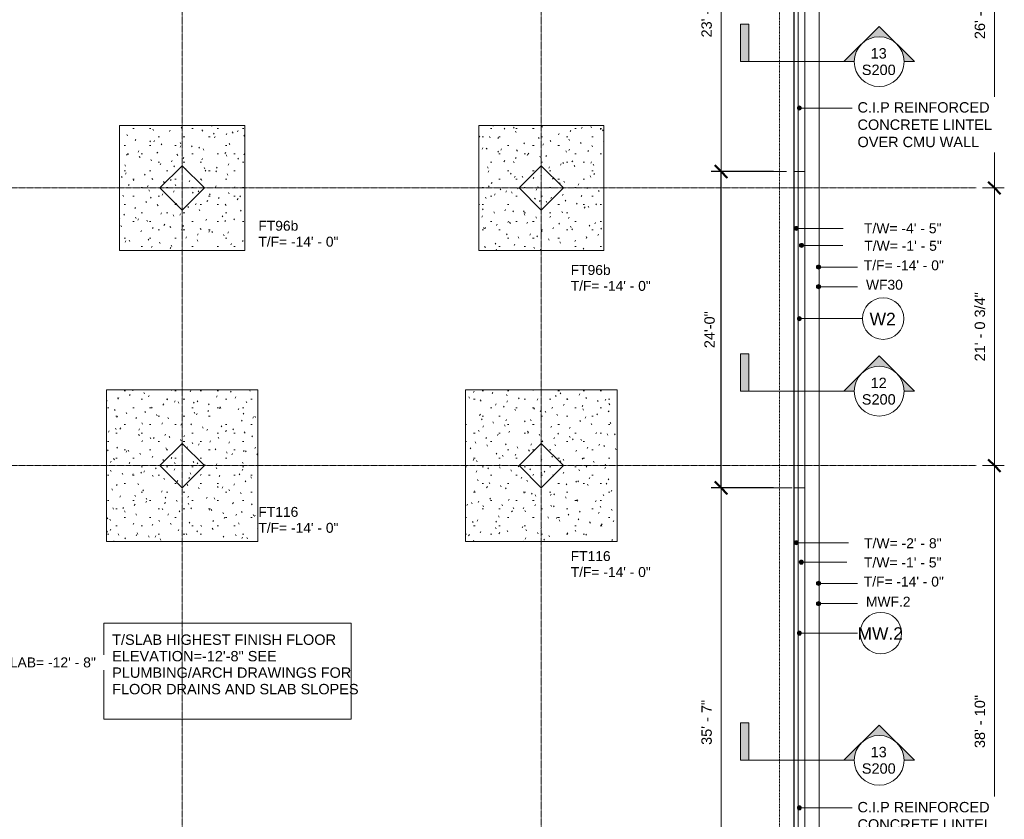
# Model space of a CAD drawing. Header units: inches. Extents: x -4126 to -1638, y 141 to 12362.
# Tile 13 of 15: x -2648 to -1752, y 10961 to 11688. Entities that reach past the tile are written whole.
import ezdxf

# ---------------------------------------------------------------- set-up
doc = ezdxf.new("R2010")
doc.units = ezdxf.units.IN
doc.header["$MEASUREMENT"] = 0
doc.linetypes.add('Aligning Line 1_8_', pattern=[0.25, 0.125, -0.125])
doc.linetypes.add('Línea de rejilla', pattern=[0.875, 0.5, -0.125, 0.125, -0.125])
for name, color, linetype, lineweight in [('A-ANNO-DIMS', 7, 'Continuous', 9), ('A-ANNO-DIMS-96', 7, 'Continuous', 9), ('A-ANNO-DIMS_corr', 7, 'Continuous', 9), ('A-ANNO-NOTE', 7, 'Continuous', 9), ('A-ANNO-NOTE_corr', 7, 'Continuous', 9), ('A-DETL-GENF', 7, 'Continuous', 9), ('A-FLOR', 7, 'Continuous', 9), ('A-WALL', 7, 'Continuous', 9), ('A-WALL-IDEN', 7, 'Continuous', 9), ('G-ANNO-DIMS', 7, 'Continuous', 9), ('G-ANNO-TEXT', 7, 'Continuous', 9), ('S-FNDN', 7, 'Continuous', 9), ('S-FNDN-IDEN', 7, 'Continuous', 9), ('S-GRID', 7, 'Continuous', 9)]:
    doc.layers.add(name, color=color, linetype=linetype, lineweight=lineweight)
doc.styles.add('Arial', font='Arial.ttf', dxfattribs={"height": 9.448819})
doc.styles.add('Arial_2', font='arial.ttf', dxfattribs={"height": 9})
doc.styles.add('Arial_3', font='arial.ttf', dxfattribs={"height": 9.070866})
doc.styles.add('Arial_4', font='arial.ttf', dxfattribs={"height": 11.338583})
doc.dimstyles.new('Diagonal_-_Arial_2_5_mm', dxfattribs={"dimscale": 12, "dimtxt": 9.640246, "dimasz": 0.944882, "dimexe": 0.755906, "dimexo": 0.472441, "dimgap": 0.472441, "dimtad": 1, "dimdec": 4, "dimrnd": 0.0625, "dimzin": 1, "dimdsep": 46, "dimlunit": 4, "dimtxsty": 'Arial', "dimblk1": 'OBLIQUE', "dimblk2": 'OBLIQUE', "dimsah": 1, "dimcen": 0.09, "dimazin": 0, "dimtfac": 1, "dimtdec": 4, "dimtix": 1, "dimtmove": 0, "dimatfit": 3, "dimfxl": 1, "dimtvp": 1, "dimtfill": 1, "dimfrac": 2, "dimtolj": 1, "dimtzin": 0, "dimarcsym": 2})

# ---------------------------------------------------------------- blocks, each defined once
blk = doc.blocks.new('Zapata-Rectangular - 9_6x9_6x1_8-154747-FOUNDATION PLAN 01')
at = {"layer": 'S-FNDN'}
h = blk.add_hatch(dxfattribs=at)
h.set_pattern_fill('FP_6', color=256, style=0, pattern_type=2)
h.set_pattern_definition([(0, (2173.324, -11535.189), (30.72, 7.68), [1.267, -21.773, 1.267, -21.773, -122.88]), (0, (2173.324, -11535.189), (30.72, 7.68), [-46.08, 1.267, -44.813, 1.267, -21.773, -53.76]), (0, (2173.324, -11535.189), (30.72, 7.68), [-115.2, 1.267, -14.093, 1.267, -37.133]), (120, (2184.844, -11531.349), (-22.011075, 22.7643004), [1.267, -21.773, 1.267, -21.773, -122.88]), (120, (2184.844, -11531.349), (-22.011075, 22.7643004), [-46.08, 1.267, -44.813, 1.267, -21.773, -53.76]), (120, (2184.844, -11531.349), (-22.011075, 22.7643004), [-115.2, 1.267, -14.093, 1.267, -37.133]), (240, (2188.684, -11515.989), (-8.708925, -30.4443004), [1.267, -21.773, 1.267, -21.773, -122.88]), (240, (2188.684, -11515.989), (-8.708925, -30.4443004), [-46.08, 1.267, -44.813, 1.267, -21.773, -53.76]), (240, (2188.684, -11515.989), (-8.708925, -30.4443004), [-115.2, 1.267, -14.093, 1.267, -37.133])])
h.paths.add_polyline_path([(57, 57), (57, -57), (-57, -57), (-57, 57)], flags=0)
at = {"layer": 'S-FNDN', "linetype": 'Aligning Line 1_8_'}
for p, q in [((57, 57), (-57, 57)), ((-57, 57), (-57, -57)), ((-57, -57), (-57, 57)), ((-57, 57), (57, 57)), ((-57, 57), (-57, 57)), ((57, -57), (57, 57)), ((57, 57), (57, -57)), ((57, 57), (57, 57)), ((-57, -57), (57, -57)), ((57, -57), (-57, -57)), ((-57, -57), (-57, -57)), ((57, -57), (57, -57))]:
    blk.add_line(p, q, dxfattribs=at)
blk = doc.blocks.new('Zapata-Rectangular - 9_6x9_6x1_8-V4-FOUNDATION PLAN 01')
at = {"layer": 'S-FNDN'}
h = blk.add_hatch(dxfattribs=at)
h.set_pattern_fill('FP_7', color=256, style=0, pattern_type=2)
h.set_pattern_definition([(0, (2500.324, -11535.189), (30.72, 7.68), [1.267, -21.773, 1.267, -21.773, -122.88]), (0, (2500.324, -11535.189), (30.72, 7.68), [-46.08, 1.267, -44.813, 1.267, -21.773, -53.76]), (0, (2500.324, -11535.189), (30.72, 7.68), [-115.2, 1.267, -14.093, 1.267, -37.133]), (120, (2511.844, -11531.349), (-22.011075, 22.7643004), [1.267, -21.773, 1.267, -21.773, -122.88]), (120, (2511.844, -11531.349), (-22.011075, 22.7643004), [-46.08, 1.267, -44.813, 1.267, -21.773, -53.76]), (120, (2511.844, -11531.349), (-22.011075, 22.7643004), [-115.2, 1.267, -14.093, 1.267, -37.133]), (240, (2515.684, -11515.989), (-8.708925, -30.4443004), [1.267, -21.773, 1.267, -21.773, -122.88]), (240, (2515.684, -11515.989), (-8.708925, -30.4443004), [-46.08, 1.267, -44.813, 1.267, -21.773, -53.76]), (240, (2515.684, -11515.989), (-8.708925, -30.4443004), [-115.2, 1.267, -14.093, 1.267, -37.133])])
h.paths.add_polyline_path([(57, 57), (57, -57), (-57, -57), (-57, 57)], flags=0)
at = {"layer": 'S-FNDN', "linetype": 'Aligning Line 1_8_'}
for p, q in [((57, 57), (-57, 57)), ((-57, 57), (-57, -57)), ((-57, -57), (-57, 57)), ((-57, 57), (57, 57)), ((-57, 57), (-57, 57)), ((57, -57), (57, 57)), ((57, 57), (57, -57)), ((57, 57), (57, 57)), ((-57, -57), (57, -57)), ((57, -57), (-57, -57)), ((-57, -57), (-57, -57)), ((57, -57), (57, -57))]:
    blk.add_line(p, q, dxfattribs=at)
blk = doc.blocks.new('Zapata-Rectangular - 11_6x11_6x2_1-V7-FOUNDATION PLAN 01')
at = {"layer": 'S-FNDN'}
h = blk.add_hatch(dxfattribs=at)
h.set_pattern_fill('FP_12', color=256, style=0, pattern_type=2)
h.set_pattern_definition([(0, (2500.324, -11282.439), (30.72, 7.68), [1.267, -21.773, 1.267, -21.773, -122.88]), (0, (2500.324, -11282.439), (30.72, 7.68), [-46.08, 1.267, -44.813, 1.267, -21.773, -53.76]), (0, (2500.324, -11282.439), (30.72, 7.68), [-115.2, 1.267, -14.093, 1.267, -37.133]), (120, (2511.844, -11278.599), (-22.011075, 22.7643004), [1.267, -21.773, 1.267, -21.773, -122.88]), (120, (2511.844, -11278.599), (-22.011075, 22.7643004), [-46.08, 1.267, -44.813, 1.267, -21.773, -53.76]), (120, (2511.844, -11278.599), (-22.011075, 22.7643004), [-115.2, 1.267, -14.093, 1.267, -37.133]), (240, (2515.684, -11263.239), (-8.708925, -30.4443004), [1.267, -21.773, 1.267, -21.773, -122.88]), (240, (2515.684, -11263.239), (-8.708925, -30.4443004), [-46.08, 1.267, -44.813, 1.267, -21.773, -53.76]), (240, (2515.684, -11263.239), (-8.708925, -30.4443004), [-115.2, 1.267, -14.093, 1.267, -37.133])])
h.paths.add_polyline_path([(69, 69), (69, -69), (-69, -69), (-69, 69)], flags=0)
at = {"layer": 'S-FNDN', "linetype": 'Aligning Line 1_8_'}
for p, q in [((69, 69), (-69, 69)), ((-69, 69), (-69, -69)), ((-69, -69), (-69, 69)), ((-69, 69), (69, 69)), ((-69, 69), (-69, 69)), ((69, -69), (69, 69)), ((69, 69), (69, -69)), ((69, 69), (69, 69)), ((-69, -69), (69, -69)), ((69, -69), (-69, -69)), ((-69, -69), (-69, -69)), ((69, -69), (69, -69))]:
    blk.add_line(p, q, dxfattribs=at)
blk = doc.blocks.new('Zapata-Rectangular - 11_6x11_6x2_1-V8-FOUNDATION PLAN 01')
at = {"layer": 'S-FNDN'}
h = blk.add_hatch(dxfattribs=at)
h.set_pattern_fill('FP_13', color=256, style=0, pattern_type=2)
h.set_pattern_definition([(0, (2173.324, -11282.439), (30.72, 7.68), [1.267, -21.773, 1.267, -21.773, -122.88]), (0, (2173.324, -11282.439), (30.72, 7.68), [-46.08, 1.267, -44.813, 1.267, -21.773, -53.76]), (0, (2173.324, -11282.439), (30.72, 7.68), [-115.2, 1.267, -14.093, 1.267, -37.133]), (120, (2184.844, -11278.599), (-22.011075, 22.7643004), [1.267, -21.773, 1.267, -21.773, -122.88]), (120, (2184.844, -11278.599), (-22.011075, 22.7643004), [-46.08, 1.267, -44.813, 1.267, -21.773, -53.76]), (120, (2184.844, -11278.599), (-22.011075, 22.7643004), [-115.2, 1.267, -14.093, 1.267, -37.133]), (240, (2188.684, -11263.239), (-8.708925, -30.4443004), [1.267, -21.773, 1.267, -21.773, -122.88]), (240, (2188.684, -11263.239), (-8.708925, -30.4443004), [-46.08, 1.267, -44.813, 1.267, -21.773, -53.76]), (240, (2188.684, -11263.239), (-8.708925, -30.4443004), [-115.2, 1.267, -14.093, 1.267, -37.133])])
h.paths.add_polyline_path([(69, 69), (69, -69), (-69, -69), (-69, 69)], flags=0)
at = {"layer": 'S-FNDN', "linetype": 'Aligning Line 1_8_'}
for p, q in [((69, 69), (-69, 69)), ((-69, 69), (-69, -69)), ((-69, -69), (-69, 69)), ((-69, 69), (69, 69)), ((-69, 69), (-69, 69)), ((69, -69), (69, 69)), ((69, 69), (69, -69)), ((69, 69), (69, 69)), ((-69, -69), (69, -69)), ((69, -69), (-69, -69)), ((-69, -69), (-69, -69)), ((69, -69), (69, -69))]:
    blk.add_line(p, q, dxfattribs=at)
blk = doc.blocks.new('SECTION - SECTION-602469-FOUNDATION PLAN 01')
at = {"layer": 'A-DETL-GENF'}
h = blk.add_hatch(color=256, dxfattribs=at)
edge = h.paths.add_edge_path(flags=0)
edge.add_line((-22.68, -32.07), (-54.75, 0))
edge.add_line((-54.75, 0), (-45.35, 0))
edge.add_arc((-22.68, 0), 22.68, 180, 360)
edge.add_line((0, 0), (9.39, 0))
edge.add_line((9.39, 0), (-22.68, -32.07))
blk.add_hatch(color=256, dxfattribs=at).paths.add_polyline_path([(103.56, -34.02), (96, -34.02), (96, 0), (103.56, 0)], flags=0)
for p, q in [((-45.35, 0), (-54.75, 0)), ((-54.75, 0), (-22.68, -32.07)), ((-45.35, 0), (-54.75, 0)), ((-54.75, 0), (-22.68, -32.07)), ((-22.68, -32.07), (9.39, 0)), ((-22.68, -32.07), (9.39, 0)), ((0, 0), (96, 0)), ((9.39, 0), (0, 0)), ((9.39, 0), (0, 0)), ((103.56, 0), (96, 0)), ((96, 0), (96, -34.02)), ((103.56, 0), (96, 0)), ((96, 0), (96, -34.02)), ((103.56, -34.02), (103.56, 0)), ((103.56, -34.02), (103.56, 0)), ((96, -34.02), (103.56, -34.02)), ((96, -34.02), (103.56, -34.02))]:
    blk.add_line(p, q, dxfattribs=at)
blk.add_circle((-22.68, 0), 22.68, dxfattribs=at)
blk.add_arc((-22.68, 0), 22.68, 180, 360, dxfattribs=at)
blk = doc.blocks.new('SECTION - SECTION-602608-FOUNDATION PLAN 01')
at = {"layer": 'A-DETL-GENF'}
h = blk.add_hatch(color=256, dxfattribs=at)
edge = h.paths.add_edge_path(flags=0)
edge.add_line((-22.68, -32.07), (-54.75, 0))
edge.add_line((-54.75, 0), (-45.35, 0))
edge.add_arc((-22.68, 0), 22.68, 180, 360)
edge.add_line((0, 0), (9.39, 0))
edge.add_line((9.39, 0), (-22.68, -32.07))
blk.add_hatch(color=256, dxfattribs=at).paths.add_polyline_path([(103.56, -34.02), (96, -34.02), (96, 0), (103.56, 0)], flags=0)
for p, q in [((-45.35, 0), (-54.75, 0)), ((-54.75, 0), (-22.68, -32.07)), ((-45.35, 0), (-54.75, 0)), ((-54.75, 0), (-22.68, -32.07)), ((-22.68, -32.07), (9.39, 0)), ((-22.68, -32.07), (9.39, 0)), ((0, 0), (96, 0)), ((9.39, 0), (0, 0)), ((9.39, 0), (0, 0)), ((103.56, 0), (96, 0)), ((96, 0), (96, -34.02)), ((103.56, 0), (96, 0)), ((96, 0), (96, -34.02)), ((103.56, -34.02), (103.56, 0)), ((103.56, -34.02), (103.56, 0)), ((96, -34.02), (103.56, -34.02)), ((96, -34.02), (103.56, -34.02))]:
    blk.add_line(p, q, dxfattribs=at)
blk.add_circle((-22.68, 0), 22.68, dxfattribs=at)
blk.add_arc((-22.68, 0), 22.68, 180, 360, dxfattribs=at)
blk = doc.blocks.new('DIMBLOCK9-FOUNDATION PLAN 01')
at = {"layer": 'A-ANNO-DIMS-96', "lineweight": 50}
for p, q in [((-1760.81, 11282.44), (-1766.47, 11288.11)), ((-1760.81, 11282.44), (-1755.14, 11276.77)), ((-1760.81, 10816.44), (-1766.47, 10822.11)), ((-1760.81, 10816.44), (-1755.14, 10810.77))]:
    blk.add_line(p, q, dxfattribs=at)
at = {"layer": 'A-ANNO-DIMS-96'}
for p, q in [((-1771.58, 11282.44), (-1751.73, 11282.44)), ((-1760.81, 11282.44), (-1771.58, 11282.44)), ((-1760.81, 10816.44), (-1760.81, 11282.44)), ((-1771.58, 10816.44), (-1751.73, 10816.44)), ((-1760.81, 10816.44), (-1771.58, 10816.44))]:
    blk.add_line(p, q, dxfattribs=at)
at = {"layer": 'A-ANNO-DIMS-96', "color": 0, "insert": (-1778.74, 11025.34), "char_height": 9.449, "width": 57.8415, "attachment_point": 1, "rotation": 90, "line_spacing_factor": 0.941778, "style": 'Arial', "bg_fill": 3, "box_fill_scale": 1.25, "bg_fill_color": 256, "bg_fill_true_color": 13158600, "bg_fill_transparency": 0}
blk.add_mtext('38\' - 10"', dxfattribs=at)
blk = doc.blocks.new('_Oblique')
at = {"color": 0, "linetype": 'ByBlock', "lineweight": -2}
blk.add_line((-0.5, -0.5), (0.5, 0.5), dxfattribs=at)
blk = doc.blocks.new('DIMBLOCK10-FOUNDATION PLAN 01')
at = {"layer": 'A-ANNO-DIMS-96', "lineweight": 50}
for p, q in [((-1760.81, 11535.19), (-1766.47, 11540.86)), ((-1760.81, 11535.19), (-1755.14, 11529.52)), ((-1760.81, 11282.44), (-1766.47, 11288.11)), ((-1760.81, 11282.44), (-1755.14, 11276.77))]:
    blk.add_line(p, q, dxfattribs=at)
at = {"layer": 'A-ANNO-DIMS-96'}
for p, q in [((-1771.58, 11535.19), (-1751.73, 11535.19)), ((-1760.81, 11535.19), (-1771.58, 11535.19)), ((-1760.81, 11282.44), (-1760.81, 11535.19)), ((-1771.58, 11282.44), (-1751.73, 11282.44)), ((-1760.81, 11282.44), (-1771.58, 11282.44))]:
    blk.add_line(p, q, dxfattribs=at)
at = {"layer": 'A-ANNO-DIMS-96', "color": 0, "insert": (-1778.74, 11377.37), "char_height": 9.4488, "width": 75.4609, "attachment_point": 1, "rotation": 90, "line_spacing_factor": 0.941778, "style": 'Arial', "bg_fill": 3, "box_fill_scale": 1.25, "bg_fill_color": 256, "bg_fill_true_color": 13158600, "bg_fill_transparency": 0}
blk.add_mtext('21\' - 0 3/4"', dxfattribs=at)
blk = doc.blocks.new('DIMBLOCK11-FOUNDATION PLAN 01')
at = {"layer": 'A-ANNO-DIMS-96'}
for p, q in [((-1771.58, 11847.19), (-1751.73, 11847.19)), ((-1760.81, 11847.19), (-1771.58, 11847.19)), ((-1760.81, 11535.19), (-1760.81, 11847.19)), ((-1771.58, 11535.19), (-1751.73, 11535.19)), ((-1760.81, 11535.19), (-1771.58, 11535.19))]:
    blk.add_line(p, q, dxfattribs=at)
at = {"layer": 'A-ANNO-DIMS-96', "lineweight": 50}
for p, q in [((-1760.81, 11847.19), (-1766.47, 11852.86)), ((-1760.81, 11847.19), (-1755.14, 11841.52)), ((-1760.81, 11535.19), (-1766.47, 11540.86)), ((-1760.81, 11535.19), (-1755.14, 11529.52))]:
    blk.add_line(p, q, dxfattribs=at)
at = {"layer": 'A-ANNO-DIMS-96', "color": 0, "insert": (-1778.74, 11670.72), "char_height": 9.449, "width": 49.1208, "attachment_point": 1, "rotation": 90, "line_spacing_factor": 0.941778, "style": 'Arial', "bg_fill": 3, "box_fill_scale": 1.25, "bg_fill_color": 256, "bg_fill_true_color": 13158600, "bg_fill_transparency": 0}
blk.add_mtext('26\' - 0"', dxfattribs=at)
blk = doc.blocks.new('Wall Type - Familia4-287244-FOUNDATION PLAN 01')
at = {"layer": 'A-WALL-IDEN'}
blk.add_circle((0, 0), 0.1969, dxfattribs=at)
blk = doc.blocks.new('DIMBLOCK30-FOUNDATION PLAN 01')
at = {"layer": 'A-ANNO-DIMS-96'}
for p, q in [((-1944.99, 11262.19), (-2018.69, 11262.19)), ((-2009.61, 10835.19), (-2009.61, 11262.19)), ((-2009.61, 11262.19), (-1944.99, 11262.19)), ((-1949.99, 10835.19), (-2018.69, 10835.19)), ((-2009.61, 10835.19), (-1949.99, 10835.19))]:
    blk.add_line(p, q, dxfattribs=at)
at = {"layer": 'A-ANNO-DIMS-96', "lineweight": 50}
for p, q in [((-2009.61, 11262.19), (-2015.28, 11267.86)), ((-2009.61, 11262.19), (-2003.95, 11256.52)), ((-2009.61, 10835.19), (-2015.28, 10840.86)), ((-2009.61, 10835.19), (-2003.95, 10829.52))]:
    blk.add_line(p, q, dxfattribs=at)
at = {"layer": 'A-ANNO-DIMS-96', "color": 0, "insert": (-2027.55, 11028.22), "char_height": 9.449, "width": 49.1208, "attachment_point": 1, "rotation": 90, "line_spacing_factor": 0.941778, "style": 'Arial', "bg_fill": 3, "box_fill_scale": 1.25, "bg_fill_color": 256, "bg_fill_true_color": 13158600, "bg_fill_transparency": 0}
blk.add_mtext('35\' - 7"', dxfattribs=at)
blk = doc.blocks.new('DIMBLOCK31-FOUNDATION PLAN 01')
at = {"layer": 'A-ANNO-DIMS-96'}
for p, q in [((-1949.99, 11835.19), (-2018.69, 11835.19)), ((-2009.61, 11550.19), (-2009.61, 11835.19)), ((-2009.61, 11835.19), (-1949.99, 11835.19)), ((-1949.99, 11550.19), (-2018.69, 11550.19)), ((-2009.61, 11550.19), (-1949.99, 11550.19))]:
    blk.add_line(p, q, dxfattribs=at)
at = {"layer": 'A-ANNO-DIMS-96', "lineweight": 50}
for p, q in [((-2009.61, 11835.19), (-2015.28, 11840.86)), ((-2009.61, 11835.19), (-2003.95, 11829.52)), ((-2009.61, 11550.19), (-2015.28, 11555.86)), ((-2009.61, 11550.19), (-2003.95, 11544.52))]:
    blk.add_line(p, q, dxfattribs=at)
at = {"layer": 'A-ANNO-DIMS-96', "color": 0, "insert": (-2027.55, 11672.22), "char_height": 9.449, "width": 49.1208, "attachment_point": 1, "rotation": 90, "line_spacing_factor": 0.941778, "style": 'Arial', "bg_fill": 3, "box_fill_scale": 1.25, "bg_fill_color": 256, "bg_fill_true_color": 13158600, "bg_fill_transparency": 0}
blk.add_mtext('23\' - 9"', dxfattribs=at)
blk = doc.blocks.new('*D110')
at = {"layer": 'A-ANNO-DIMS_corr', "color": 0, "lineweight": -2}
for p, q in [((-1961.99, 11550.19), (-2018.69, 11550.19)), ((-2009.61, 11262.19), (-2009.61, 11550.19)), ((-1961.99, 11262.19), (-2018.69, 11262.19))]:
    blk.add_line(p, q, dxfattribs=at)
at = {"layer": 'Defpoints', "color": 0}
for p in [(-2009.61, 11550.19), (-1956.32, 11550.19), (-1956.32, 11262.19)]:
    blk.add_point(p, dxfattribs=at)
at = {"layer": 'A-ANNO-DIMS_corr', "color": 0, "lineweight": -2, "xscale": 11.33858267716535, "yscale": 11.33858267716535, "zscale": 11.33858267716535}
for p, rotation in [((-2009.61, 11550.19), 90), ((-2009.61, 11262.19), 270)]:
    blk.add_blockref('_Oblique', p, dxfattribs=dict(at, rotation=rotation))
at = {"layer": 'A-ANNO-DIMS_corr', "color": 0, "insert": (-2020.11, 11406.19), "char_height": 9.449, "attachment_point": 5, "rotation": 90, "style": 'Arial', "bg_fill": 3, "box_fill_scale": 1.25, "bg_fill_color": 256, "bg_fill_true_color": 13158600, "bg_fill_transparency": 0}
blk.add_mtext('\\A1;24\'-0"', dxfattribs=at)

msp = doc.modelspace()

# ---------------------------------------------------------------- hatches: boundary and pattern name
at = {"layer": 'A-WALL-IDEN'}
h = msp.add_hatch(color=256, dxfattribs=at)
edge = h.paths.add_edge_path(flags=0)
edge.add_arc((-1938.32374, 11416.28376), 1.875, 0, 360)
h = msp.add_hatch(color=256, dxfattribs=at)
edge = h.paths.add_edge_path(flags=0)
edge.add_arc((-1938.32374, 11129.99582), 1.875, 0, 360)
at = {"layer": 'G-ANNO-DIMS'}
h = msp.add_hatch(color=256, dxfattribs=at)
edge = h.paths.add_edge_path(flags=0)
edge.add_arc((-1941.19053, 11498.37684), 1.875, 0, 360)
h = msp.add_hatch(color=256, dxfattribs=at)
edge = h.paths.add_edge_path(flags=0)
edge.add_arc((-1936.36486, 11482.93049), 1.875, 0, 360)
h = msp.add_hatch(color=256, dxfattribs=at)
edge = h.paths.add_edge_path(flags=0)
edge.add_arc((-1941.1257, 11212.27305), 1.875, 0, 360)
h = msp.add_hatch(color=256, dxfattribs=at)
edge = h.paths.add_edge_path(flags=0)
edge.add_arc((-1936.58518, 11194.63576), 1.875, 0, 360)
at = {"layer": 'S-FNDN-IDEN'}
h = msp.add_hatch(color=256, dxfattribs=at)
edge = h.paths.add_edge_path(flags=0)
edge.add_arc((-1920.94029, 11463.19423), 1.875, 0, 360)
h = msp.add_hatch(color=256, dxfattribs=at)
edge = h.paths.add_edge_path(flags=0)
edge.add_arc((-1920.94029, 11445.35292), 1.875, 0, 360)
h = msp.add_hatch(color=256, dxfattribs=at)
edge = h.paths.add_edge_path(flags=0)
edge.add_arc((-1920.94029, 11175.28569), 1.875, 0, 360)
h = msp.add_hatch(color=256, dxfattribs=at)
edge = h.paths.add_edge_path(flags=0)
edge.add_arc((-1920.94029, 11156.88915), 1.875, 0, 360)

# ---------------------------------------------------------------- linework, layer by layer
at = {"layer": 'A-ANNO-NOTE_corr'}
msp.add_line((-1938.32374, 11608), (-1885.39781, 11608), dxfattribs=at)
at = {"layer": 'A-FLOR'}
for p, q in [((-1943.13624, 12077.1894), (-1943.13624, 9901.1894)), ((-2520.56638, 11535.1894), (-2500.32374, 11555.43204)), ((-2500.32374, 11555.43204), (-2480.0811, 11535.1894)), ((-2193.56638, 11535.1894), (-2173.32374, 11555.43204)), ((-2173.32374, 11555.43204), (-2153.0811, 11535.1894)), ((-2500.32374, 11514.94676), (-2520.56638, 11535.1894)), ((-2480.0811, 11535.1894), (-2500.32374, 11514.94676)), ((-2173.32374, 11514.94676), (-2193.56638, 11535.1894)), ((-2153.0811, 11535.1894), (-2173.32374, 11514.94676)), ((-2520.56638, 11282.4394), (-2500.32374, 11302.68204)), ((-2500.32374, 11302.68204), (-2480.0811, 11282.4394)), ((-2193.56638, 11282.4394), (-2173.32374, 11302.68204)), ((-2173.32374, 11302.68204), (-2153.0811, 11282.4394)), ((-2500.32374, 11262.19676), (-2520.56638, 11282.4394)), ((-2480.0811, 11282.4394), (-2500.32374, 11262.19676)), ((-2173.32374, 11262.19676), (-2193.56638, 11282.4394)), ((-2153.0811, 11282.4394), (-2173.32374, 11262.19676))]:
    msp.add_line(p, q, dxfattribs=at)
at = {"layer": 'A-WALL'}
for p, q in [((-1939.32374, 12077.1894), (-1939.32374, 9897.1894)), ((-1943.32374, 11550.1894), (-1933.32374, 11550.1894)), ((-1943.32374, 11262.1894), (-1933.32374, 11262.1894))]:
    msp.add_line(p, q, dxfattribs=at)
at = {"layer": 'A-WALL-IDEN'}
for p, q in [((-1938.32374, 11416.28376), (-1880.93834, 11416.28376)), ((-1938.32374, 11129.99582), (-1885.39781, 11129.99582))]:
    msp.add_line(p, q, dxfattribs=at)
for centre in [(-1938.32374, 11416.28376), (-1938.32374, 11129.99582)]:
    msp.add_circle(centre, 1.875, dxfattribs=at)
at = {"layer": 'G-ANNO-DIMS'}
for p, q in [((-1941.19053, 11498.37684), (-1898.41758, 11498.37684)), ((-1936.36486, 11482.93049), (-1898.63693, 11482.93049)), ((-1941.1257, 11212.27305), (-1893.70256, 11212.27305)), ((-1936.58518, 11194.63576), (-1895.21607, 11194.63576))]:
    msp.add_line(p, q, dxfattribs=at)
for centre in [(-1941.19053, 11498.37684), (-1936.36486, 11482.93049), (-1941.1257, 11212.27305), (-1936.58518, 11194.63576)]:
    msp.add_circle(centre, 1.875, dxfattribs=at)
at = {"layer": 'G-ANNO-TEXT', "flags": 128}
msp.add_lwpolyline([(-2571.82506, 11138.98724), (-2346.49726, 11138.98724), (-2346.49726, 11051.60834), (-2571.82506, 11051.60834)], close=True, dxfattribs=at)
at = {"layer": 'S-FNDN', "linetype": 'Aligning Line 1_8_'}
for p, q in [((-1920.32374, 10455.1894), (-1920.32374, 12097.1894)), ((-1920.32374, 12097.1894), (-1920.32374, 10455.1894)), ((-1956.32374, 12067.1894), (-1956.32374, 11550.1894)), ((-1956.32374, 12067.1894), (-1956.32374, 11550.1894)), ((-1956.32374, 11550.1894), (-1956.32374, 9911.1894)), ((-1956.32374, 11550.1894), (-1956.32374, 9911.1894))]:
    msp.add_line(p, q, dxfattribs=at)
at = {"layer": 'S-FNDN'}
for p, q in [((-1933.32374, 12087.1894), (-1933.32374, 9891.1894)), ((-1943.32374, 12077.1894), (-1943.32374, 9901.1894))]:
    msp.add_line(p, q, dxfattribs=at)
at = {"layer": 'S-FNDN-IDEN'}
for p, q in [((-1920.94029, 11463.19423), (-1885.39781, 11463.19423)), ((-1920.94029, 11445.35292), (-1885.39781, 11445.35292)), ((-1920.94029, 11175.28569), (-1885.39781, 11175.28569)), ((-1920.94029, 11156.88915), (-1885.39781, 11156.88915))]:
    msp.add_line(p, q, dxfattribs=at)
for centre in [(-1920.94029, 11463.19423), (-1920.94029, 11445.35292), (-1920.94029, 11175.28569), (-1920.94029, 11156.88915)]:
    msp.add_circle(centre, 1.875, dxfattribs=at)
at = {"layer": 'S-GRID', "color": 253, "linetype": 'Línea de rejilla', "true_color": 0xaaaaaa}
for p, q in [((-2500.32374, 9772.6103), (-2500.32374, 12312.41399)), ((-2173.32374, 9772.6103), (-2173.32374, 12312.41399)), ((-1777.2452, 11535.1894), (-4076.95, 11535.1894)), ((-1777.2452, 11282.4394), (-4076.95, 11282.4394))]:
    msp.add_line(p, q, dxfattribs=at)

# ---------------------------------------------------------------- block references
at = {"layer": 'A-DETL-GENF', "rotation": 180}
for name, p in [('SECTION - SECTION-602469-FOUNDATION PLAN 01', (-1888.32374, 11650.1894)), ('SECTION - SECTION-602608-FOUNDATION PLAN 01', (-1888.32374, 11350.1894)), ('SECTION - SECTION-602469-FOUNDATION PLAN 01', (-1888.32374, 11014.1894))]:
    msp.add_blockref(name, p, dxfattribs=at)
at = {"layer": 'A-WALL-IDEN', "xscale": 95.99999999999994, "yscale": 95.99999999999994, "zscale": 95.99999999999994}
for p in [(-1862.0407, 11416.28376), (-1864.18652, 11129.99582)]:
    msp.add_blockref('Wall Type - Familia4-287244-FOUNDATION PLAN 01', p, dxfattribs=at)
at = {"layer": 'S-FNDN', "linetype": 'Aligning Line 1_8_'}
for name, p in [('Zapata-Rectangular - 9_6x9_6x1_8-V4-FOUNDATION PLAN 01', (-2500.32374, 11535.1894)), ('Zapata-Rectangular - 9_6x9_6x1_8-154747-FOUNDATION PLAN 01', (-2173.32374, 11535.1894)), ('Zapata-Rectangular - 11_6x11_6x2_1-V7-FOUNDATION PLAN 01', (-2500.32374, 11282.4394)), ('Zapata-Rectangular - 11_6x11_6x2_1-V8-FOUNDATION PLAN 01', (-2173.32374, 11282.4394))]:
    msp.add_blockref(name, p, dxfattribs=at)

# ---------------------------------------------------------------- texts
at = {"layer": 'A-ANNO-NOTE', "char_height": 9.448819, "attachment_point": 1, "style": 'Arial'}
for s, insert, width in [('13', (-1873.46006, 11662.47346), 17.574), ('S200', (-1881.46006, 11647.47346), 36.966), ('12', (-1873.46006, 11362.47346), 17.574), ('S200', (-1881.46006, 11347.47346), 36.966), ('13', (-1873.46006, 11026.47346), 17.574), ('S200', (-1881.46006, 11011.47346), 36.966)]:
    msp.add_mtext(s, dxfattribs=dict(at, insert=insert, width=width))
at = {"layer": 'A-WALL-IDEN', "char_height": 11.338583, "attachment_point": 1, "style": 'Arial_4'}
for s, insert, width in [('W2', (-1874.37009, 11421.59728), 30.3), ('MW.2', (-1885.39781, 11135.30934), 51.813)]:
    msp.add_mtext(s, dxfattribs=dict(at, insert=insert, width=width))
at = {"layer": 'G-ANNO-DIMS', "char_height": 9.0708661, "attachment_point": 1, "line_spacing_factor": 0.941778, "style": 'Arial_3', "bg_fill": 3, "box_fill_scale": 1.25, "bg_fill_color": 256, "bg_fill_true_color": 13158600, "bg_fill_transparency": 0}
for s, insert, width in [('T/W= -4\' - 5"', (-1879.55973, 11503.05755), 84.1789203), ('T/W= -2\' - 8"', (-1879.45449, 11216.35889), 84.1789203), ('T/W= -1\' - 5"', (-1879.56354, 11198.8412), 84.1789203), ('T/SLAB= -12\' - 8"', (-2677.08261, 11107.85653), 117.1619537)]:
    msp.add_mtext(s, dxfattribs=dict(at, insert=insert, width=width))
at = {"layer": 'G-ANNO-TEXT', "char_height": 9.4488189, "attachment_point": 1, "style": 'Arial'}
for s, insert, width in [('T/SLAB HIGHEST FINISH FLOOR ', (-2564.14506, 11128.75606), 251.793), ('ELEVATION=-12\'-8" SEE ', (-2564.14506, 11113.75606), 186.042), ('PLUMBING/ARCH DRAWINGS FOR ', (-2564.14506, 11098.75606), 218.766), ('FLOOR DRAINS AND SLAB SLOPES', (-2564.14506, 11083.75606), 217.6478074)]:
    msp.add_mtext(s, dxfattribs=dict(at, insert=insert, width=width))
at = {"layer": 'S-FNDN-IDEN', "char_height": 9, "attachment_point": 1, "style": 'Arial_2'}
for s, insert, width in [('FT96b', (-2430.96276, 11505.30782), 44.238), ('T/F= -14\' - 0"', (-2430.96276, 11490.80782), 89.082), ('T/F= -14\' - 0"', (-1879.67637, 11469.31305), 89.082), ('FT96b', (-2146.55733, 11465.07413), 44.238), ('T/F= -14\' - 0"', (-2146.55733, 11450.57413), 89.082), ('WF30', (-1877.65015, 11451.59457), 41.511), ('FT116', (-2430.96276, 11244.83727), 44.238), ('T/F= -14\' - 0"', (-2430.96276, 11230.33727), 89.082), ('FT116', (-2146.55733, 11204.60357), 44.238), ('T/F= -14\' - 0"', (-2146.55733, 11190.10357), 89.082), ('T/F= -14\' - 0"', (-1879.67637, 11181.40451), 89.082), ('MWF.2', (-1877.65015, 11163.1308), 50.298)]:
    msp.add_mtext(s, dxfattribs=dict(at, insert=insert, width=width))

# ---------------------------------------------------------------- next in the draw order: texts
at = {"layer": 'G-ANNO-DIMS', "insert": (-1879.27128, 11487.09709), "char_height": 9.0708661, "width": 84.1789203, "attachment_point": 1, "line_spacing_factor": 0.941778, "style": 'Arial_3', "bg_fill": 3, "box_fill_scale": 1.25, "bg_fill_color": 256, "bg_fill_true_color": 13158600, "bg_fill_transparency": 0}
msp.add_mtext('T/W= -1\' - 5"', dxfattribs=at)

# ---------------------------------------------------------------- next in the draw order: dimensions: what is measured, and where the dimension line sits
at = {"layer": 'A-ANNO-DIMS'}
for base, p1, p2, override, picture, middle in [((-2009.61461, 11835.1894), (-1944.32374, 11550.1894), (-1944.32374, 11835.1894), {"dimpost": '<>', "dimfxl": 285}, 'DIMBLOCK31-FOUNDATION PLAN 01', (-2020.11144, 11692.6894)), ((-1760.805, 11282.4394), (-1777.2452, 10816.4394), (-1777.2452, 11282.4394), {"dimpost": '<>', "dimfxl": 466}, 'DIMBLOCK9-FOUNDATION PLAN 01', (-1771.30183, 11049.4394)), ((-2009.61461, 11262.1894), (-1944.32374, 10835.1894), (-1939.32374, 11262.1894), {"dimpost": '<>', "dimfxl": 427.029273}, 'DIMBLOCK30-FOUNDATION PLAN 01', (-2020.11144, 11048.6894))]:
    dim = msp.add_linear_dim(base=base, p1=p1, p2=p2, angle=90, dimstyle='Diagonal_-_Arial_2_5_mm', override=override, dxfattribs=at)
    dim.commit()
    dim.dimension.update_dxf_attribs({"geometry": picture, "text_midpoint": middle})

# ---------------------------------------------------------------- next in the draw order: hatches: boundary and pattern name
at = {"layer": 'A-ANNO-NOTE_corr'}
h = msp.add_hatch(color=256, dxfattribs=at)
edge = h.paths.add_edge_path(flags=0)
edge.add_arc((-1938.32374, 11608), 1.875, 0, 360)
h = msp.add_hatch(color=256, dxfattribs=at)
edge = h.paths.add_edge_path(flags=0)
edge.add_arc((-1938.32374, 10971), 1.875, 0, 360)

# ---------------------------------------------------------------- next in the draw order: linework, layer by layer
msp.add_line((-1938.32374, 10971), (-1885.39781, 10971), dxfattribs=at)
for centre in [(-1938.32374, 11608), (-1938.32374, 10971)]:
    msp.add_circle(centre, 1.875, dxfattribs=at)

# ---------------------------------------------------------------- next in the draw order: dimensions: what is measured, and where the dimension line sits
at = {"layer": 'A-ANNO-DIMS'}
dim = msp.add_linear_dim(base=(-1760.805, 11535.1894), p1=(-1777.2452, 11282.4394), p2=(-1777.2452, 11535.1894), angle=90, dimstyle='Diagonal_-_Arial_2_5_mm', override={"dimpost": '<>', "dimfxl": 252.75}, dxfattribs=at)
dim.commit()
dim.dimension.update_dxf_attribs({"geometry": 'DIMBLOCK10-FOUNDATION PLAN 01', "text_midpoint": (-1771.36306, 11408.8144)})
at = {"layer": 'A-ANNO-DIMS_corr'}
dim = msp.add_linear_dim(base=(-2009.61461, 11550.1894), p1=(-1956.32374, 11262.1894), p2=(-1956.32374, 11550.1894), angle=90, dimstyle='Diagonal_-_Arial_2_5_mm', override={"dimpost": '<>', "dimfxl": 285}, dxfattribs=at)
dim.commit()
dim.dimension.update_dxf_attribs({"geometry": '*D110', "text_midpoint": (-2020.10821, 11406.1894)})

# ---------------------------------------------------------------- next in the draw order: texts
at = {"layer": 'A-ANNO-NOTE_corr', "insert": (-1885.39781, 10976.31352), "char_height": 9.4488189, "width": 124.5928068, "attachment_point": 1, "style": 'Arial', "bg_fill": 2}
msp.add_mtext('C.I.P REINFORCED CONCRETE LINTEL OVER CMU WALL', dxfattribs=at)

# ---------------------------------------------------------------- next in the draw order: dimensions: what is measured, and where the dimension line sits
at = {"layer": 'A-ANNO-DIMS'}
dim = msp.add_linear_dim(base=(-1760.805, 11847.1894), p1=(-1777.2452, 11535.1894), p2=(-1777.2452, 11847.1894), angle=90, dimstyle='Diagonal_-_Arial_2_5_mm', override={"dimpost": '<>', "dimfxl": 312}, dxfattribs=at)
dim.commit()
dim.dimension.update_dxf_attribs({"geometry": 'DIMBLOCK11-FOUNDATION PLAN 01', "text_midpoint": (-1771.2986, 11691.1894)})

# ---------------------------------------------------------------- next in the draw order: texts
at = {"layer": 'A-ANNO-NOTE_corr', "insert": (-1885.39781, 11613.31352), "char_height": 9.4488189, "width": 124.5928068, "attachment_point": 1, "style": 'Arial', "bg_fill": 2}
msp.add_mtext('C.I.P REINFORCED CONCRETE LINTEL OVER CMU WALL', dxfattribs=at)

doc.saveas('drawing.dxf')
